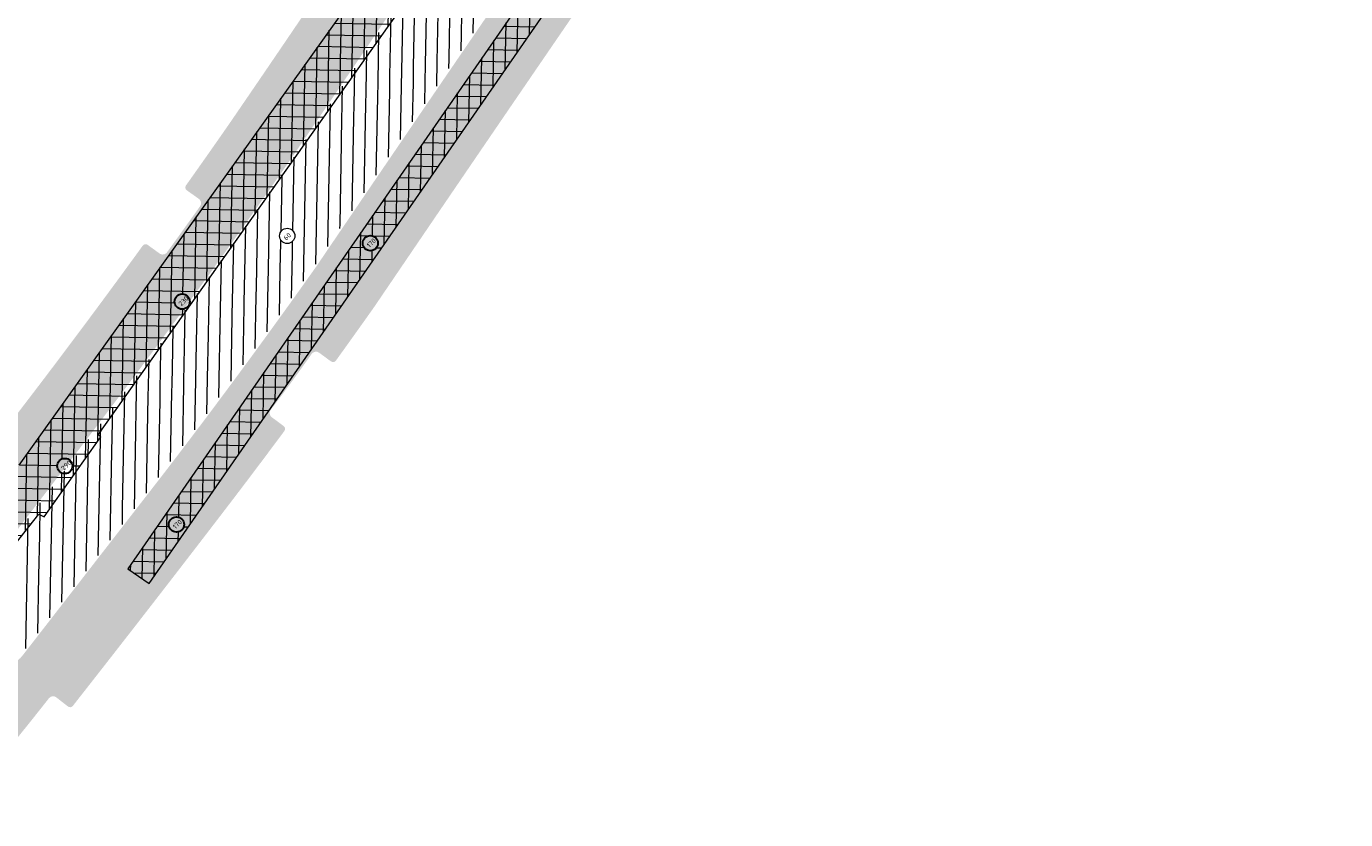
# Model space of a CAD drawing. Header units: metres. Extents: x 93002 to 101266, y 464849 to 465338.
# Tile 4 of 14: x 93179 to 93291, y 464952 to 465019. Entities that reach past the tile are written whole.
import ezdxf

# ---------------------------------------------------------------- set-up
doc = ezdxf.new("R2010")
doc.units = ezdxf.units.M
for name, color, linetype, lineweight in [('N-WE-GW-GROND_TEELAARDE-A', 94, 'CONTINUOUS', 18), ('N-WE-GW-ONTGRAVING-V', 7, 'CONTINUOUS', 30), ('N-WE-GW-ONTGRAVINGSVAK-T25', 7, 'CONTINUOUS', 25), ('N-WE-VH-VERHARDING_FUNDERING-A-200', 252, 'CONTINUOUS', 18), ('V-WE-VH-VERHARDING_FUNDERING-A-200', 252, 'CONTINUOUS', 18)]:
    doc.layers.add(name, color=color, linetype=linetype, lineweight=lineweight)
doc.styles.add('NLCS_200_25', font='NLCS-ISO.ttf', dxfattribs={"height": 0.5})
pattern_1 = [(88.91073676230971, (-156813.3608325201, 869735.9383361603), (-0.9998192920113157, 0.01901008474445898), [])]

msp = doc.modelspace()

# ---------------------------------------------------------------- hatches: boundary and pattern name
at = {"layer": 'N-WE-GW-GROND_TEELAARDE-A'}
h = msp.add_hatch(dxfattribs=at)
h.set_pattern_fill('AGW-GROND_TEELAARDE', color=256, angle=315, style=0, pattern_type=2)
h.set_pattern_definition(pattern_1)
h.paths.add_polyline_path([(93221.89276899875, 465025.3265213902, 0.1152665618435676), (93222.49524439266, 465031.3862039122, -0.09388723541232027), (93222.91429382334, 465034.4542916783, -0.1181638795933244), (93223.88325792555, 465036.0195890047), (93222.65309622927, 465036.8594853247), (93221.46521469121, 465036.6355355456), (93220.7468801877, 465035.5834204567), (93218.41256371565, 465032.1586372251, -0.2959867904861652), (93220.07166313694, 465030.5893376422, -0.09060331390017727), (93220.19000217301, 465028.5409720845, -0.3275813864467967), (93214.38817510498, 465021.7918942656, 0.06844814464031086), (93210.44273229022, 465020.3727704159, -0.001802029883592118), (93202.10181997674, 465008.0973374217, 0.03286457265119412), (93202.57214757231, 465004.8829088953, -0.2301800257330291), (93201.36827067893, 464999.1005326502, -0.07954970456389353), (93195.74044777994, 464993.5759490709, -0.04060082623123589), (93193.45973675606, 464991.969851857, -0.1556473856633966), (93190.15623649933, 464991.4124746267, -0.004159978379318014), (93183.71209154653, 464982.8642120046), (93180.23530317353, 464978.3311533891, -0.2090007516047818), (93180.48616273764, 464976.3124276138, 0.06040303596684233), (93180.01562991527, 464974.3326589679, 0.09588601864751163), (93180.42847644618, 464971.5817812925, -0.1413931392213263), (93180.7372799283, 464968.1660468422, 0.001269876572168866), (93186.23561495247, 464975.2354234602, 0.06386776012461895), (93185.98678288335, 464978.789999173, -0.1185335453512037), (93186.24239179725, 464982.2830128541, -0.1426216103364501), (93189.86765311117, 464987.7067433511, -0.1295210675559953), (93194.10422715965, 464989.002881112, -0.1492035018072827), (93196.44005109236, 464988.6390635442, 0.005563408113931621), (93203.6586947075, 464998.6114274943, -0.0001611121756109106), (93205.9341054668, 465001.961348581, -0.2775544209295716), (93205.01680182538, 465004.6173378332, 0.030945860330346), (93205.81417309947, 465008.4297852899, -0.1365225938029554), (93207.31578610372, 465012.6608130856, -0.1326787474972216), (93211.52787230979, 465015.3038187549, -0.00796301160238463), (93215.7077342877, 465016.2977651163, -0.0004354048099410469)])
h = msp.add_hatch(dxfattribs=at)
h.set_pattern_fill('AGW-GROND_TEELAARDE', color=256, angle=315, style=0, pattern_type=2)
h.set_pattern_definition(pattern_1)
h.paths.add_polyline_path([(93215.70773428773, 465016.2977651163, 0.007963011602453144), (93211.52787230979, 465015.3038187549, 0.1326787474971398), (93207.31578610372, 465012.6608130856, 0.1365225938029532), (93205.81417309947, 465008.4297852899, -0.1826738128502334), (93208.06277838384, 465012.3566453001, -0.08033704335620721), (93211.62184678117, 465014.0436660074, -0.2051661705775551), (93214.06174649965, 465013.8893009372, -0.0001160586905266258)])
h = msp.add_hatch(dxfattribs=at)
h.set_pattern_fill('AGW-GROND_TEELAARDE', color=256, angle=315, style=0, pattern_type=2)
h.set_pattern_definition(pattern_1)
h.paths.add_polyline_path([(93214.06174649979, 465013.8893009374, 0.2051661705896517), (93211.62184678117, 465014.0436660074, 0.08033704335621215), (93208.06277838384, 465012.3566453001, 0.182673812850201), (93205.81417309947, 465008.4297852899, -0.03094586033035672), (93205.01680182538, 465004.6173378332, 0.2775544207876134), (93205.93410546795, 465001.9613485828, -0.0005742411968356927)])
h = msp.add_hatch(dxfattribs=at)
h.set_pattern_fill('AGW-GROND_TEELAARDE', color=256, angle=315, style=0, pattern_type=2)
h.set_pattern_definition(pattern_1)
edge = h.paths.add_edge_path()
edge.add_arc((93201.31384300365, 465001.1179786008), 0.6465810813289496, 219.8673576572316, 462.3557016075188)
edge.add_arc((93184.72683457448, 465006.7932520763), 17.20455679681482, 342.9528315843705, 343.1070926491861)
edge.add_arc((93196.535152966, 465003.5496545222), 4.974040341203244, 339.3299333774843, 391.7150934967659)
edge.add_arc((92673.22267859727, 465374.4019806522), 643.3515874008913, 325.0840862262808, 325.1883154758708)
edge.add_arc((91503.27705013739, 466171.3864030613), 2058.943187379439, 325.5653674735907, 325.5981753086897)
edge.add_arc((93226.7626527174, 465010.0640293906), 24.73912991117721, 184.5596663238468, 192.0889615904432)
edge.add_arc((93196.02268013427, 465003.2299820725), 6.754827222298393, -37.68595685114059, 14.164285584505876, ccw=False)
edge.add_arc((93181.30217964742, 465013.9128163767), 24.94096546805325, 305.37305167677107, 323.5661892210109, ccw=False)
edge.add_arc((93184.72683457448, 465006.7932520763), 17.20455679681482, 309.8035091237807, 339.2702276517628)
h = msp.add_hatch(dxfattribs=at)
h.set_pattern_fill('AGW-GROND_TEELAARDE', color=256, angle=315, style=0, pattern_type=2)
h.set_pattern_definition(pattern_1)
edge = h.paths.add_edge_path()
edge.add_arc((93201.31384297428, 465001.1179785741), 0.6465810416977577, 102.3557017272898, 219.8673575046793)
edge.add_arc((93184.72683457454, 465006.7932520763), 17.20455679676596, 300.50359300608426, 339.2702276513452, ccw=False)
edge.add_arc((93190.93441887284, 464996.8686824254), 5.511421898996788, 261.88302819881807, 297.27083483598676, ccw=False)
edge.add_arc((92673.22267856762, 465374.4019806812), 643.3515874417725, 323.4657230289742, 325.0840862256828)
edge.add_arc((93196.53515296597, 465003.5496545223), 4.974040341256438, -20.670066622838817, 31.715093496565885, ccw=False)
edge.add_arc((93184.72683457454, 465006.7932520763), 17.20455679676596, 342.9528315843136, 343.10709264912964, ccw=False)
h = msp.add_hatch(dxfattribs=at)
h.set_pattern_fill('AGW-GROND_TEELAARDE', color=256, angle=315, style=0, pattern_type=2)
h.set_pattern_definition(pattern_1)
h.paths.add_polyline_path([(93189.89419284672, 464986.5020522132, -0.1005593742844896), (93192.88681907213, 464988.6266857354, -0.07916353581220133), (93194.10422715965, 464989.002881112, 0.1295210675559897), (93189.86765311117, 464987.7067433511, 0.1426216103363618), (93186.24239179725, 464982.2830128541, 0.1185335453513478), (93185.98678288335, 464978.789999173, -0.06386776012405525), (93186.2356149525, 464975.2354234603, 0.0003559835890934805), (93187.77050930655, 464977.222181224, -0.2313309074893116), (93187.09211954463, 464981.3358503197, -0.1071563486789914)])
h = msp.add_hatch(dxfattribs=at)
h.set_pattern_fill('AGW-GROND_TEELAARDE', color=256, angle=315, style=0, pattern_type=2)
h.set_pattern_definition(pattern_1)
h.paths.add_polyline_path([(93196.44005109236, 464988.6390635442, 0.2310966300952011), (93192.88681907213, 464988.6266857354, 0.1005593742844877), (93189.89419284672, 464986.5020522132, 0.1091945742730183), (93187.06129147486, 464981.2284205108, 0.2251377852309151), (93187.77050930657, 464977.222181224, 0.0006558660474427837), (93190.5909925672, 464980.8883084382, 0.004388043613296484)])
h = msp.add_hatch(dxfattribs=at)
h.set_pattern_fill('AGW-GROND_TEELAARDE', color=256, angle=315, style=0, pattern_type=2)
h.set_pattern_definition(pattern_1)
edge = h.paths.add_edge_path()
edge.add_arc((93178.02291689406, 464969.9594602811), 0.6465810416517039, 0, 360)
edge = h.paths.add_edge_path()
edge.add_arc((93187.32837011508, 464974.0237227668), 7.319262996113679, 177.5809039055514, 199.4893813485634)
edge.add_arc((93174.66419104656, 464969.3388282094), 6.185290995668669, -10.929915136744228, 21.26161267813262, ccw=False)
edge.add_arc((91791.74386132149, 466054.1536046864), 1763.142561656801, 321.8736676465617, 321.9798477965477, ccw=False)
edge.add_arc((93176.49138852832, 464967.3673409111), 2.84999999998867, 231.5921928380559, 321.51709995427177, ccw=False)
edge.add_line((93174.72081302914, 464965.1340557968), (93174.0154153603, 464965.6933036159))
edge.add_arc((93175.78599085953, 464967.9265887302), 2.850000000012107, 141.901286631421, 231.5921928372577, ccw=False)
edge.add_line((93173.54318655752, 464969.6850906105), (93173.64300442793, 464969.812398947))
edge.add_arc((92577.67731690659, 465437.481719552), 757.5550766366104, 321.8778277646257, 322.5142443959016)
edge.add_line((93178.80080112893, 464976.4608405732), (93180.23530317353, 464978.3311533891))
edge.add_arc((93178.0514766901, 464977.034827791), 2.539598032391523, -16.5262462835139, 30.693488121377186, ccw=False)
edge.add_arc((93188.41499509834, 464973.382176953), 8.452972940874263, 159.7172501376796, 173.5438070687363)
at = {"layer": 'N-WE-VH-VERHARDING_FUNDERING-A-200', "transparency": 33554559}
h = msp.add_hatch(color=256, dxfattribs=at)
h.dxf.hatch_style = 1
h.paths.add_polyline_path([(93201.31200000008, 465007.2100000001, 0.002867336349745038), (93214.55232900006, 465026.7614390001), (93220.6229999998, 465035.6679999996), (93225.7202499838, 465043.1337330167), (93222.38309533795, 465045.3398531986), (93222.12556744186, 465044.9626625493), (93217.31774793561, 465037.9208445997), (93214.17961574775, 465033.3167463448), (93211.23722869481, 465028.9998347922, -0.002867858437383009), (93198.02036359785, 465009.4827304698, -0.002794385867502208), (93193.90877542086, 465003.6397146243, -0.001884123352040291), (93191.09977074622, 464999.7261384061, -0.006992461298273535), (93180.41913151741, 464985.3898632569), (93175.4788054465, 464978.9486349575, -0.00173082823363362), (93171.0760271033, 464973.2660822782), (93174.22696198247, 464970.8009174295, 0.002401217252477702), (93178.68177847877, 464976.5521291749), (93183.59306889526, 464982.9555006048, 0.0116765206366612)])
h = msp.add_hatch(color=256, dxfattribs=at)
h.dxf.hatch_style = 1
edge = h.paths.add_edge_path()
edge.add_arc((92434.44862183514, 465561.5862535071), 956.8538914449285, 325.7601813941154, 326.1848329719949)
edge.add_line((93229.43841125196, 465029.0821649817), (93226.1292048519, 465031.3224665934))
edge.add_arc((92121.60295815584, 465773.6846818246), 1330.819254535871, 325.78998938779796, 326.0945905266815, ccw=False)
edge.add_arc((98402.91533034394, 461469.5000095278), 6283.710036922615, 145.5350828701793, 145.8324385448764)
edge.add_arc((92751.94267371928, 465317.9938978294), 553.370142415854, 322.4573767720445, 324.73821023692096, ccw=False)
edge.add_line((93190.70999999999, 464980.797), (93179.64712876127, 464966.5406685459))
edge.add_line((93179.64712876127, 464966.5406685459), (93182.8007710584, 464964.0693528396))
edge.add_arc((91791.97088160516, 466053.9772836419), 1767.005115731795, 321.9163818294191, 322.5027330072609)
edge.add_arc((92984.4570776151, 465142.6030687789), 266.1476093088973, 321.8942955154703, 324.0495657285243)
edge.add_arc((93075.17252313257, 465081.335295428), 156.7844945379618, 322.7119644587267, 324.8672346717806)
edge.add_arc((93096.91076933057, 465070.5412734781), 132.8458781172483, 323.2789167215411, 325.4341869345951)
edge.add_arc((92949.46522116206, 465178.1856607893), 315.3753804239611, 324.5277976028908, 324.7677332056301)
edge.add_arc((98402.91533033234, 461469.5000095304), 6279.710036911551, 145.5350017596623, 145.8327863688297, ccw=False)
h = msp.add_hatch(color=256, dxfattribs=at)
h.dxf.hatch_style = 1
edge = h.paths.add_edge_path()
edge.add_arc((93208.2109331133, 465025.2946151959), 0.4499999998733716, 236.0776396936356, 326.0901902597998)
edge.add_arc((91503.27705197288, 466171.386401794), 2054.79318514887, 325.565748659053, 326.0901902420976, ccw=False)
edge.add_arc((92673.22267820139, 465374.4019809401), 639.2015878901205, 324.5466684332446, 325.187092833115, ccw=False)
edge.add_arc((93193.54221071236, 465003.9007324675), 0.450000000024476, 324.546668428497, 414.5870332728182)
edge.add_line((93193.80297024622, 465004.267480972), (93192.78949953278, 465004.9880623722))
edge.add_arc((93192.9625864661, 465005.2370118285), 0.3032077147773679, 145.1633118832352, 235.19029359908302, ccw=False)
edge.add_arc((92673.22267907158, 465374.4019803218), 637.2015868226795, 324.6140213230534, 325.1864989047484)
edge.add_arc((91503.2770530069, 466171.3864010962), 2052.793183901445, 325.5659332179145, 326.0694046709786)
edge.add_arc((93206.75512752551, 465025.3698626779), 0.2999999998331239, 56.07763967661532, 145.1312542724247, ccw=False)
edge.add_line((93206.92254822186, 465025.6188010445), (93207.95980206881, 465024.921207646))
h = msp.add_hatch(color=256, dxfattribs=at)
h.dxf.hatch_style = 1
edge = h.paths.add_edge_path()
edge.add_arc((93226.93220399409, 465024.5591970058), 0.4500000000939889, 149.3777231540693, 235.8536395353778)
edge.add_line((93226.67961502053, 465024.1867741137), (93227.71434288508, 465023.4849889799))
edge.add_arc((93227.54646243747, 465023.2363604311), 0.3000000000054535, -34.15936954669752, 55.9717572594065, ccw=False)
edge.add_arc((92121.60295173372, 465773.6846861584), 1336.819262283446, 325.7894165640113, 325.8407787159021, ccw=False)
edge.add_arc((98402.91532562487, 461469.5000127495), 6277.710031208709, 145.5349612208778, 145.8329599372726)
edge.add_arc((92751.94268683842, 465317.9938884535), 559.3701262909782, 324.1680122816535, 324.74409618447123, ccw=False)
edge.add_arc((93205.20158866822, 464990.708425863), 0.2999999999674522, 233.6850594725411, 324.16801229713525, ccw=False)
edge.add_line((93205.02392167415, 464990.4666936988), (93204.01864565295, 464991.2055460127))
edge.add_arc((93203.75485165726, 464990.8408938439), 0.4500649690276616, 54.11754660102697, 143.270824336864)
edge.add_arc((92771.95768406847, 465303.5578601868), 532.6922647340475, 324.0878105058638, 324.6253258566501)
edge.add_arc((92949.46522428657, 465178.1856585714), 315.3753765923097, 324.5278842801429, 324.7677332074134)
edge.add_arc((98402.91532922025, 461469.5000102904), 6279.710035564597, 145.5350017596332, 145.8327863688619, ccw=False)
edge.add_arc((92121.60294884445, 465773.6846776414), 1334.819259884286, 325.7896074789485, 325.8717684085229)
h = msp.add_hatch(color=256, dxfattribs=at)
h.dxf.hatch_style = 1
edge = h.paths.add_edge_path()
edge.add_arc((93190.7351835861, 464999.9899114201), 0.4500000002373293, 234.0744948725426, 324.11485964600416, ccw=False)
edge.add_line((93190.47115378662, 464999.625510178), (93189.45774406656, 465000.3597841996))
edge.add_arc((93189.28280778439, 465000.1170214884), 0.2992263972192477, 54.22324985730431, 144.0476028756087)
edge.add_arc((92673.22267849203, 465374.4019807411), 637.2015875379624, 322.51233171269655, 324.0476017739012, ccw=False)
edge.add_line((93178.83216282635, 464986.6070445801), (93173.89270942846, 464980.1669540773))
edge.add_arc((88923.67900245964, 468255.242244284), 5365.671878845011, 322.3383274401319, 322.3833324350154, ccw=False)
edge.add_arc((93171.54908197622, 464976.6474666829), 0.2934717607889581, 141.6676834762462, 232.7631203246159)
edge.add_line((93171.37149878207, 464976.4138219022), (93172.35809763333, 464975.6480062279))
edge.add_arc((93172.11547418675, 464975.2817112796), 0.4393610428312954, -21.579126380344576, 56.480631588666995, ccw=False)
edge.add_arc((90771.98766482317, 466830.8567477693), 3034.194015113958, 322.2941539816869, 322.3854763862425)
edge.add_line((93175.4788054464, 464978.9486349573), (93180.41913151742, 464985.3898632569))
edge.add_arc((92673.22267858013, 465374.4019806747), 639.2015874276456, 322.5123317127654, 324.1148596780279)
h = msp.add_hatch(color=256, dxfattribs=at)
h.dxf.hatch_style = 1
edge = h.paths.add_edge_path()
edge.add_line((93201.00756008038, 464984.9773414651), (93199.95291537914, 464985.7594425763))
edge.add_arc((93200.26938885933, 464986.0799434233), 0.4504178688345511, 144.3184688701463, 225.3622564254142, ccw=False)
edge.add_arc((92753.48867920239, 465316.8272046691), 555.4333883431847, 322.45562744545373, 323.48715282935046, ccw=False)
edge.add_arc((91791.97088305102, 466053.9772825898), 1767.005113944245, 321.8716279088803, 322.50273401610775, ccw=False)
edge.add_arc((92951.61360270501, 465142.1269279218), 291.7993160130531, 321.8464485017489, 322.12596829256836, ccw=False)
edge.add_arc((93181.42501127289, 464961.5826030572), 0.4497874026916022, 52.00586450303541, 141.6403305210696, ccw=False)
edge.add_line((93181.70189176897, 464961.9370687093), (93182.68678590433, 464961.165765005))
edge.add_arc((93182.87175526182, 464961.4019563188), 0.2999999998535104, 231.9343103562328, 321.9928752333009)
edge.add_arc((92951.6136123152, 465142.1269082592), 293.7992963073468, 321.9928792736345, 322.1251010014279)
edge.add_arc((91792.08434102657, 466053.8891624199), 1768.861456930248, 321.8717473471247, 322.502709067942)
edge.add_arc((92751.94267298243, 465317.9938983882), 559.3701433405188, 322.4573763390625, 323.3974382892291)
edge.add_line((93200.99988736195, 464984.463426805), (93201.06976555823, 464984.5575824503))
edge.add_arc((93200.82886159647, 464984.73637082), 0.2999999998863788, 323.4188134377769, 413.4401886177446)
h = msp.add_hatch(color=256, dxfattribs=at)
h.dxf.hatch_style = 1
edge = h.paths.add_edge_path()
edge.add_line((93174.22696198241, 464970.8009174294), (93171.07508145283, 464973.266822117))
edge.add_line((93171.07508145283, 464973.266822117), (93169.3484929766, 464971.0584206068))
edge.add_arc((92352.49469303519, 465612.0406446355), 1038.319961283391, 321.4173589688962, 321.87885117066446, ccw=False)
edge.add_arc((92192.87707219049, 465735.6447624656), 1240.182823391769, 321.5227970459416, 321.552347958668, ccw=False)
edge.add_arc((92192.87695895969, 465735.6448524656), 1240.182968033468, 321.46670204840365, 321.522797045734, ccw=False)
edge.add_line((93163.00542856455, 464963.0488735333), (93166.13441354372, 464960.5569961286))
edge.add_arc((92192.87695896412, 465735.6448524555), 1244.182968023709, 321.4667020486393, 321.5481504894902)
edge.add_arc((93169.59416997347, 464960.0875629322), 3.000144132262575, 50.36365013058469, 141.8381600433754, ccw=False)
edge.add_line((93171.50799999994, 464962.3979999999), (93172.0806634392, 464961.9311885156))
edge.add_arc((93170.2168997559, 464959.5803620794), 2.999999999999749, -39.86386220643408, 51.59219283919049, ccw=False)
edge.add_arc((92951.61359890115, 465142.1269452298), 287.799329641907, 320.1284950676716, 320.1361377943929, ccw=False)
edge.add_arc((92452.86263866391, 465525.6269722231), 916.7843628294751, 321.6374372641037, 321.71630384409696, ccw=False)
edge.add_line((93171.71247842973, 464956.6379777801), (93174.84887503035, 464954.1554354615))
edge.add_arc((92452.86263866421, 465525.6269722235), 920.7843628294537, 321.6374372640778, 321.712862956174)
edge.add_arc((92951.61359998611, 465142.1269443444), 291.7993282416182, 320.1394043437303, 320.4025717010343)
edge.add_line((93176.45719494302, 464956.1371441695), (93176.7441949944, 464956.4846454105))
edge.add_arc((92951.6135999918, 465142.1269443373), 291.799328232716, 320.4910672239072, 321.845814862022)
edge.add_arc((92951.61360297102, 465142.1269420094), 291.7993244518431, 321.8458148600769, 322.1259660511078)
edge.add_arc((91791.97088160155, 466053.9772836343), 1767.005115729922, 321.8716279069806, 321.9163818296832)
edge.add_line((93182.80077105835, 464964.0693528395), (93179.64712876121, 464966.5406685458))
edge.add_line((93179.64712876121, 464966.5406685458), (93178.8501369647, 464965.5136133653))
edge.add_arc((93176.49138852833, 464967.3673409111), 2.999999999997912, 231.5921928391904, 321.83638789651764, ccw=False)
edge.add_line((93174.62762484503, 464965.0165144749), (93173.92222717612, 464965.5757622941))
edge.add_arc((93175.78599085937, 464967.9265887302), 3.000000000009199, 141.9012821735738, 231.5921928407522, ccw=False)
edge.add_line((93173.42514436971, 464969.7776435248), (93173.52499999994, 464969.905))
edge.add_arc((92577.67696068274, 465437.4819959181), 757.4055274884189, 321.8778279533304, 321.9639271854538)
at = {"layer": 'V-WE-VH-VERHARDING_FUNDERING-A-200'}
h = msp.add_hatch(dxfattribs=at)
h.set_pattern_fill('AGW-WERK_ONTGRAVEN_AANVULLEN-SO', color=0, scale=0.2, pattern_type=2)
h.set_pattern_definition([(178.9107367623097, (0, 0), (-0.01901008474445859, -0.9998192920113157), []), (88.91073676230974, (0, 0), (-0.9998192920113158, 0.01901008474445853), [])])
h.paths.add_polyline_path([(93228.30942996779, 465135.4638277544), (93237.70972022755, 465145.9093337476), (93213.0863095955, 465174.8487183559), (93210.03984795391, 465172.2566011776), (93232.26413418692, 465146.1368577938), (93224.97073126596, 465138.0325033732), (93186.29691000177, 465166.8980520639), (93179.38394128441, 465159.5891077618), (93177.76215846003, 465158.4185024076), (93177.1915637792, 465157.4923495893), (93155.6199906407, 465122.4787507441), (93137.44086096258, 465091.350564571), (93135.97062244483, 465092.8836496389), (93135.5143843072, 465092.4243584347), (93133.57378486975, 465090.4707728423), (93137.93326031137, 465085.9249480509), (93139.4880982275, 465087.4160476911), (93160.05692955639, 465122.0581159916), (93182.15248380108, 465157.3975702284), (93181.37815000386, 465158.4959279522), (93186.5499402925, 465163.9639589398), (93223.49287114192, 465136.3903203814), (93222.36063638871, 465135.132192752), (93260.63620449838, 465103.1027648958), (93235.82780033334, 465065.0540869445), (93210.10730798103, 465025.9062317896), (93178.52662220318, 464981.6457982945), (93144.1303003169, 464938.4428408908), (93111.70047421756, 464904.8112250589), (93076.0256481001, 464875.3561210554), (93083.82305581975, 464865.7948457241), (93086.48170813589, 464867.8408746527), (93092.53258527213, 464872.497470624), (93111.2126115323, 464886.873127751), (93109.87087224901, 464888.6166115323), (93091.19084598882, 464874.2409544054), (93085.1399688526, 464869.5843584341), (93084.17627770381, 464868.8427270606), (93080.3835314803, 464873.4934381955), (93115.4929966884, 464902.8985847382), (93150.95016017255, 464940.4149715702), (93180.20187609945, 464977.4880364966), (93180.65465076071, 464977.258755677), (93185.49241543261, 464984.0673711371), (93185.24786239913, 464984.2411348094), (93212.274115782, 465022.2795398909), (93238.01090810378, 465061.4589951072), (93238.09492452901, 465061.4047564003), (93252.86559429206, 465083.9119985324), (93260.8945580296, 465078.6428868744), (93262.37950843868, 465080.7774038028), (93254.29243154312, 465086.0855061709), (93264.95716737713, 465102.336888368), (93273.45888201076, 465098.3219670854), (93274.08271841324, 465097.711827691), (93232.02953144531, 465036.8613007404), (93221.03044388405, 465020.8324956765), (93187.78036636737, 464972.8602479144), (93189.58850942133, 464971.6070046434), (93222.84151832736, 465019.5834817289), (93233.84145625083, 465035.6135260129), (93276.71666345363, 465097.6535077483), (93275.36488144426, 465098.9756099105), (93307.83412706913, 465135.6292092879), (93316.37667210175, 465126.6294628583), (93357.1850492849, 465075.7329435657), (93358.90145998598, 465077.1091464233), (93343.29295626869, 465096.5795602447), (93318.09313913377, 465128.0055954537), (93309.30127142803, 465137.1810629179), (93310.31812116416, 465138.1866716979), (93312.01455191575, 465136.085578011), (93312.3954164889, 465136.4097861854), (93344.05780335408, 465097.1947217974), (93346.08381566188, 465098.8242303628), (93314.33649547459, 465138.1391347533), (93314.71014091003, 465138.4720234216), (93312.87138610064, 465140.711711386), (93327.6210333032, 465155.2983068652), (93345.84763606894, 465173.2764785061), (93350.50980639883, 465167.2166533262), (93350.36485959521, 465167.0774224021), (93367.90864296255, 465145.1928081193), (93386.18777906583, 465123.9456268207), (93387.85553190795, 465125.3804091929), (93372.90706301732, 465142.7561115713), (93373.79096656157, 465143.453098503), (93349.98603271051, 465173.6419936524), (93350.36743714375, 465173.9656673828), (93348.15210623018, 465176.7180379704), (93383.6267154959, 465205.6907464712), (93388.93649916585, 465199.4360426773), (93403.4269465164, 465181.733642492), (93405.13811417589, 465183.0848770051), (93390.61574219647, 465200.8569080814), (93385.2055813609, 465207.0436150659), (93386.11176804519, 465207.7873035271), (93392.0829687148, 465200.2557161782), (93392.47478094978, 465200.5651132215), (93405.82874069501, 465183.6302346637), (93418.59247545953, 465167.4665784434), (93420.63298929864, 465169.0778832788), (93394.50373025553, 465202.1672860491), (93394.89712174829, 465202.4779301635), (93388.93914888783, 465210.0115229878), (93425.63006511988, 465239.8269807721), (93425.22364279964, 465240.3262255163), (93458.69407321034, 465267.5736430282), (93477.89567312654, 465263.287854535), (93483.43152708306, 465267.5417093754), (93481.927, 465270.04), (93481.972586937, 465270.4562719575), (93477.13237585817, 465266.7369622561), (93457.87698508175, 465271.0347568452), (93422.41004249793, 465242.1620300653), (93385.16169789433, 465211.8390919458), (93344.44864930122, 465178.4151750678), (93305.76135143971, 465146.4343345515), (93297.15643837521, 465139.1414164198), (93299.22540999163, 465136.7002371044), (93306.4444775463, 465142.8186102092), (93308.89159630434, 465139.8700371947), (93306.95680435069, 465137.9566337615), (93273.56555696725, 465100.2622130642), (93263.94625880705, 465104.8049113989)])
h.paths.add_polyline_path([(93309.20501477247, 465145.129381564), (93339.92007837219, 465170.5198533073), (93326.0750889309, 465156.8635716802), (93311.46103259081, 465142.411069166)], flags=16)
edge = h.paths.add_edge_path(flags=16)
edge.add_arc((93213.45823496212, 465172.5952459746), 0.6465810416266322, 0, 360)
edge = h.paths.add_edge_path(flags=16)
edge.add_arc((93225.61506755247, 465158.50741875), 0.6465810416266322, 0, 360)
edge = h.paths.add_edge_path(flags=16)
edge.add_arc((93227.56534721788, 465139.1881901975), 0.6465810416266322, 0, 360)
edge = h.paths.add_edge_path(flags=16)
edge.add_arc((93221.80308720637, 465139.059598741), 0.6465810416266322, 0, 360)
edge = h.paths.add_edge_path(flags=16)
edge.add_arc((93202.28259986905, 465153.3841566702), 0.6465810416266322, 0, 360)
edge = h.paths.add_edge_path(flags=16)
edge.add_arc((93182.42839671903, 465161.2268089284), 0.6465810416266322, 0, 360)
edge = h.paths.add_edge_path(flags=16)
edge.add_arc((93176.0378612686, 465149.2084665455), 0.6465810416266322, 0, 360)
edge = h.paths.add_edge_path(flags=16)
edge.add_arc((93160.7613296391, 465124.6307378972), 0.6465810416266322, 0, 360)
edge = h.paths.add_edge_path(flags=16)
edge.add_arc((93149.83559030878, 465106.6445044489), 0.6465810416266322, 0, 360)
edge = h.paths.add_edge_path(flags=16)
edge.add_arc((93139.95749587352, 465089.7073715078), 0.6465810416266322, 0, 360)
edge = h.paths.add_edge_path(flags=16)
edge.add_arc((93135.92612087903, 465091.6419778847), 0.6465810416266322, 0, 360)
edge = h.paths.add_edge_path(flags=16)
edge.add_arc((93228.67206350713, 465131.0565616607), 0.6465810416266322, 0, 360)
edge = h.paths.add_edge_path(flags=16)
edge.add_arc((93245.31050415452, 465117.0896233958), 0.6465810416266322, 0, 360)
edge = h.paths.add_edge_path(flags=16)
edge.add_arc((93259.52407062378, 465105.1205221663), 0.6465810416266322, 0, 360)
edge = h.paths.add_edge_path(flags=16)
edge.add_arc((93268.45488910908, 465101.6782548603), 0.6465810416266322, 0, 360)
edge = h.paths.add_edge_path(flags=16)
edge.add_arc((93262.34591873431, 465099.9668451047), 0.6465810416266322, 0, 360)
edge = h.paths.add_edge_path(flags=16)
edge.add_arc((93271.73099816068, 465092.2269106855), 0.6465810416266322, 0, 360)
edge = h.paths.add_edge_path(flags=16)
edge.add_arc((93277.50164833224, 465103.0194639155), 0.6465810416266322, 0, 360)
edge = h.paths.add_edge_path(flags=16)
edge.add_arc((93304.05895768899, 465133.0630055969), 0.6465810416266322, 0, 360)
edge = h.paths.add_edge_path(flags=16)
edge.add_arc((93312.0465611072, 465132.6451449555), 0.6465810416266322, 0, 360)
edge = h.paths.add_edge_path(flags=16)
edge.add_arc((93316.20004405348, 465133.9388973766), 0.6465810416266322, 0, 360)
edge = h.paths.add_edge_path(flags=16)
edge.add_arc((93309.27048903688, 465148.3042966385), 0.6465810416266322, 0, 360)
edge = h.paths.add_edge_path(flags=16)
edge.add_arc((93320.16010269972, 465123.7178209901), 0.6465810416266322, 0, 360)
edge = h.paths.add_edge_path(flags=16)
edge.add_arc((93331.47823982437, 465109.278542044), 0.6465810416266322, 0, 360)
edge = h.paths.add_edge_path(flags=16)
edge.add_arc((93352.5000885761, 465083.1883483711), 0.6465810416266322, 0, 360)
edge = h.paths.add_edge_path(flags=16)
edge.add_arc((93341.0425014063, 465102.9179852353), 0.6465810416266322, 0, 360)
edge = h.paths.add_edge_path(flags=16)
edge.add_arc((93329.47504407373, 465158.4947866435), 0.6465810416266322, 0, 360)
edge = h.paths.add_edge_path(flags=16)
edge.add_arc((93338.30452971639, 465170.273410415), 0.6465810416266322, 0, 360)
edge = h.paths.add_edge_path(flags=16)
edge.add_arc((93355.73711989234, 465164.3056298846), 0.6465810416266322, 0, 360)
edge = h.paths.add_edge_path(flags=16)
edge.add_arc((93366.61947574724, 465150.3497462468), 0.6465810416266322, 0, 360)
edge = h.paths.add_edge_path(flags=16)
edge.add_arc((93384.5545393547, 465127.5957649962), 0.6465810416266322, 0, 360)
edge = h.paths.add_edge_path(flags=16)
edge.add_arc((93415.67755825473, 465173.2428495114), 0.6465810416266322, 0, 360)
edge = h.paths.add_edge_path(flags=16)
edge.add_arc((93401.50649717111, 465185.7735850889), 0.6465810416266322, 0, 360)
edge = h.paths.add_edge_path(flags=16)
edge.add_arc((93394.74957244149, 465199.816803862), 0.6465810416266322, 0, 360)
edge = h.paths.add_edge_path(flags=16)
edge.add_arc((93389.03471410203, 465208.3588077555), 0.6465810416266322, 0, 360)
edge = h.paths.add_edge_path(flags=16)
edge.add_arc((93386.052719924, 465204.4094798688), 0.6465810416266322, 0, 360)
edge = h.paths.add_edge_path(flags=16)
edge.add_arc((93398.29322051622, 465221.5062598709), 0.6465810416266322, 0, 360)
edge = h.paths.add_edge_path(flags=16)
edge.add_arc((93453.63313209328, 465266.6348579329), 0.6465810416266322, 0, 360)
edge = h.paths.add_edge_path(flags=16)
edge.add_arc((93472.73880013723, 465266.8957308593), 0.6465810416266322, 0, 360)
edge = h.paths.add_edge_path(flags=16)
edge.add_arc((93241.34140917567, 465067.5920774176), 0.6465810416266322, 0, 360)
edge = h.paths.add_edge_path(flags=16)
edge.add_arc((93248.58856320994, 465058.6662234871), 0.6465810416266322, 0, 360)
edge = h.paths.add_edge_path(flags=16)
edge.add_arc((93228.98968338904, 465030.431031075), 0.6465810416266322, 0, 360)
edge = h.paths.add_edge_path(flags=16)
edge.add_arc((93217.01784313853, 465030.8909494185), 0.6465810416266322, 0, 360)
edge = h.paths.add_edge_path(flags=16)
edge.add_arc((93192.38738805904, 464995.5435684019), 0.6465810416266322, 0, 360)
edge = h.paths.add_edge_path(flags=16)
edge.add_arc((93208.36988542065, 465000.5051446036), 0.6465810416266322, 0, 360)
edge = h.paths.add_edge_path(flags=16)
edge.add_arc((93191.89958244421, 464976.615658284), 0.6465810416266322, 0, 360)
edge = h.paths.add_edge_path(flags=16)
edge.add_arc((93182.4217714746, 464981.5841229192), 0.6465810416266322, 0, 360)
edge = h.paths.add_edge_path(flags=16)
edge.add_arc((93175.54319029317, 464972.8132101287), 0.6465810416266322, 0, 360)
edge = h.paths.add_edge_path(flags=16)
edge.add_arc((93154.28582144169, 464945.7978834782), 0.6465810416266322, 0, 360)
edge = h.paths.add_edge_path(flags=16)
edge.add_arc((93139.8081854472, 464929.6962366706), 0.6465810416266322, 0, 360)
edge = h.paths.add_edge_path(flags=16)
edge.add_arc((93118.98039481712, 464907.5559331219), 0.6465810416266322, 0, 360)
edge = h.paths.add_edge_path(flags=16)
edge.add_arc((93111.73346626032, 464900.6598988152), 0.6465810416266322, 0, 360)
edge = h.paths.add_edge_path(flags=16)
edge.add_arc((93102.87690645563, 464881.7669618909), 0.6465810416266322, 0, 360)
edge = h.paths.add_edge_path(flags=16)
edge.add_arc((93081.99740984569, 464875.7988178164), 0.6465810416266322, 0, 360)
edge = h.paths.add_edge_path(flags=16)
edge.add_arc((93081.24346375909, 464870.7588245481), 0.6465810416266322, 0, 360)

# ---------------------------------------------------------------- linework, layer by layer
at = {"layer": 'N-WE-GW-GROND_TEELAARDE-A'}
msp.add_circle((93201.31384297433, 465001.1179785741), 0.6465810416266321, dxfattribs=at)
at = {"layer": 'N-WE-GW-ONTGRAVING-V'}
for centre in [(93208.36988542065, 465000.5051446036), (93192.38738805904, 464995.5435684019), (93182.4217714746, 464981.5841229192), (93191.89958244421, 464976.615658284)]:
    msp.add_circle(centre, 0.6465810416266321, dxfattribs=at)
at = {"layer": 'V-WE-VH-VERHARDING_FUNDERING-A-200', "color": 0, "flags": 128}
for points in [[(93260.63620449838, 465103.1027648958), (93235.82780033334, 465065.0540869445), (93210.10730798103, 465025.9062317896), (93178.52662220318, 464981.6457982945)], [(93150.95016017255, 464940.4149715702), (93180.20187609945, 464977.4880364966), (93180.65465076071, 464977.258755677), (93185.49241543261, 464984.0673711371), (93185.24786239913, 464984.2411348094), (93212.274115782, 465022.2795398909), (93238.01090810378, 465061.4589951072), (93238.09492452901, 465061.4047564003), (93252.86559429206, 465083.9119985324), (93260.8945580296, 465078.6428868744), (93262.37241619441, 465080.7820589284), (93254.2921207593, 465086.0857101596), (93264.95716737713, 465102.336888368)], [(93273.45888201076, 465098.3219670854), (93274.08271841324, 465097.711827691), (93262.37241619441, 465080.7820589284), (93260.8945580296, 465078.6428868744), (93232.02953144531, 465036.8613007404), (93221.03044388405, 465020.8324956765), (93187.78036636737, 464972.8602479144), (93189.58850942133, 464971.6070046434), (93222.84151832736, 465019.5834817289), (93233.84145625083, 465035.6135260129), (93276.71666345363, 465097.6535077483), (93275.36488144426, 465098.9756099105)]]:
    msp.add_lwpolyline(points, dxfattribs=at)

# ---------------------------------------------------------------- texts
at = {"layer": 'N-WE-GW-ONTGRAVINGSVAK-T25', "style": 'NLCS_200_25'}
for s, p in [('60', (93201.23305165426, 465000.7062258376)), ('170', (93208.28909410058, 465000.0933918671)), ('230', (93192.30659673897, 464995.1318156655)), ('290', (93182.34098015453, 464981.1723701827)), ('170', (93191.81879112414, 464976.2039055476))]:
    msp.add_text(s, height=0.4, rotation=44.05637002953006, dxfattribs=at).set_placement(p)

doc.saveas('drawing.dxf')
